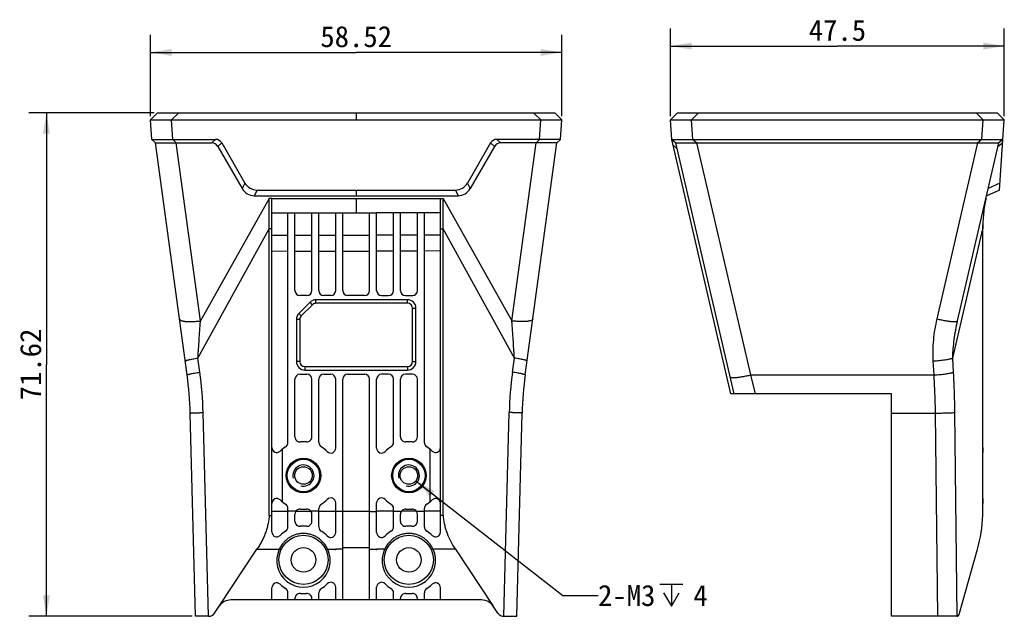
# Model space of a CAD drawing. Header units: millimetres. Extents: x 32 to 274, y 95 to 189.
# Tile 1 of 2: x 32 to 172, y 104 to 189. Entities that reach past the tile are written whole.
import ezdxf
from ezdxf.enums import TextEntityAlignment as Align

# ---------------------------------------------------------------- set-up
doc = ezdxf.new("R2010")
doc.units = ezdxf.units.MM
doc.header["$LTSCALE"] = 16.335
doc.layers.get('0').update_dxf_attribs({"linetype": 'CONTINUOUS'})
for name, color, linetype in [('00_COMPONENTS', 7, 'CONTINUOUS'), ('50_ALL_DETAILS', 7, 'CONTINUOUS'), ('51__DRAFT_DIMS', 7, 'CONTINUOUS')]:
    doc.layers.add(name, color=color, linetype=linetype)
doc.styles.get("Standard").update_dxf_attribs({"font": 'simfang.ttf'})
doc.dimstyles.new('DIMSTYLE_1', dxfattribs={"dimtxt": 3, "dimasz": 3, "dimexe": 2.5, "dimexo": 0.5, "dimgap": 0.75, "dimtad": 1, "dimdsep": 46, "dimtxsty": 'Standard', "dimblk": '_FILLED', "dimblk1": '_FILLED', "dimblk2": '_FILLED', "dimcen": 0.09, "dimclrt": 3, "dimazin": 2, "dimtp": 0.3, "dimtm": 0.3, "dimtfac": 1, "dimtofl": 0, "dimtmove": 0, "dimatfit": 3, "dimldrblk": '_FILLED', "dimfxl": 1, "dimtolj": 1, "dimarcsym": 0})
doc.dimstyles.get("Standard").update_dxf_attribs({"dimtxt": 3, "dimasz": 3, "dimexe": 2.5, "dimexo": 0.5, "dimtad": 1, "dimdsep": 46, "dimtxsty": 'Standard', "dimblk": '_FILLED', "dimblk1": '_FILLED', "dimblk2": '_FILLED', "dimcen": 0.09, "dimclrt": 3, "dimazin": 2, "dimtol": 1, "dimtp": 0.01, "dimtm": 0.01, "dimtfac": 1, "dimtofl": 0, "dimtmove": 0, "dimatfit": 3, "dimldrblk": '_FILLED', "dimfxl": 1, "dimtolj": 1, "dimarcsym": 0})

# ---------------------------------------------------------------- blocks, each defined once
blk = doc.blocks.new('_FILLED')
at = {"color": 0, "linetype": 'ByBlock'}
blk.add_solid([(0, 0), (-1, 0.167), (-1, -0.167)], dxfattribs=at)
blk = doc.blocks.new('*D1')
at = {"layer": '51__DRAFT_DIMS', "color": 4}
for p, q in [((50.86, 175.33), (33.03, 175.33)), ((35.53, 175.33), (35.53, 139.52)), ((35.53, 103.71), (35.53, 139.52)), ((56.26, 103.71), (33.03, 103.71))]:
    blk.add_line(p, q, dxfattribs=at)
at = {"layer": '51__DRAFT_DIMS', "color": 4, "xscale": 3, "yscale": 3, "zscale": 3}
for p, rotation in [((35.53, 175.33), 90), ((35.53, 103.71), 270)]:
    blk.add_blockref('_FILLED', p, dxfattribs=dict(at, rotation=rotation))
at = {"layer": '51__DRAFT_DIMS', "color": 3}
blk.add_text('71.62', height=3, rotation=90, dxfattribs=at).set_placement((34.78, 139.52), align=Align.CENTER)
blk = doc.blocks.new('*D2')
at = {"layer": '51__DRAFT_DIMS', "color": 4}
for p, q in [((124.36, 174.83), (124.36, 187.31)), ((171.86, 174.83), (171.86, 187.31)), ((124.36, 184.81), (148.11, 184.81)), ((171.86, 184.81), (148.11, 184.81))]:
    blk.add_line(p, q, dxfattribs=at)
at = {"layer": '51__DRAFT_DIMS', "color": 4, "xscale": 3, "yscale": 3, "zscale": 3, "rotation": 180}
blk.add_blockref('_FILLED', (124.36, 184.81), dxfattribs=at)
at = {"layer": '51__DRAFT_DIMS', "color": 4, "xscale": 3, "yscale": 3, "zscale": 3}
blk.add_blockref('_FILLED', (171.86, 184.81), dxfattribs=at)
at = {"layer": '51__DRAFT_DIMS', "color": 3}
blk.add_text('47.5', height=3, dxfattribs=at).set_placement((148.11, 185.56), align=Align.CENTER)
blk = doc.blocks.new('*D3')
at = {"layer": '51__DRAFT_DIMS', "color": 4}
for p, q in [((50.36, 174.83), (50.36, 186.41)), ((108.88, 174.83), (108.88, 186.41)), ((50.36, 183.91), (79.62, 183.91)), ((108.88, 183.91), (79.62, 183.91))]:
    blk.add_line(p, q, dxfattribs=at)
at = {"layer": '51__DRAFT_DIMS', "color": 4, "xscale": 3, "yscale": 3, "zscale": 3, "rotation": 180}
blk.add_blockref('_FILLED', (50.36, 183.91), dxfattribs=at)
at = {"layer": '51__DRAFT_DIMS', "color": 4, "xscale": 3, "yscale": 3, "zscale": 3}
blk.add_blockref('_FILLED', (108.88, 183.91), dxfattribs=at)
at = {"layer": '51__DRAFT_DIMS', "color": 3}
blk.add_text('58.52', height=3, dxfattribs=at).set_placement((79.62, 184.66), align=Align.CENTER)

msp = doc.modelspace()

# ---------------------------------------------------------------- linework, layer by layer
at = {"layer": '00_COMPONENTS', "color": 7}
for p, q in [((51.36, 175.333), (50.36, 174.333)), ((51.36, 175.333), (107.877, 175.333)), ((107.877, 175.333), (108.877, 174.333)), ((125.357, 175.333), (124.357, 174.333)), ((125.357, 175.333), (170.857, 175.333)), ((170.857, 175.333), (171.857, 174.333)), ((50.556, 171.533), (50.36, 174.333)), ((50.36, 174.333), (108.877, 174.333)), ((108.681, 171.533), (108.877, 174.333)), ((124.553, 171.533), (124.357, 174.333)), ((124.357, 174.333), (124.358, 174.333)), ((124.357, 174.333), (127.35, 174.333)), ((124.39, 174.333), (124.402, 174.333)), ((124.469, 174.333), (124.49, 174.333)), ((124.877, 174.333), (124.919, 174.333)), ((124.919, 174.333), (125.009, 174.333)), ((125.155, 174.333), (125.259, 174.333)), ((125.982, 174.333), (126.324, 174.333)), ((126.395, 174.333), (126.466, 174.333)), ((126.902, 174.333), (126.976, 174.333)), ((127.051, 174.333), (127.2, 174.333)), ((127.35, 174.333), (168.864, 174.333)), ((168.864, 174.333), (171.857, 174.333)), ((171.158, 164.333), (171.857, 174.333)), ((50.556, 171.533), (51.08, 171.033)), ((50.556, 171.533), (53.549, 171.533)), ((50.566, 171.533), (50.573, 171.533)), ((50.606, 171.533), (50.622, 171.533)), ((50.703, 171.533), (50.728, 171.533)), ((50.755, 171.533), (50.815, 171.533)), ((50.815, 171.533), (50.882, 171.533)), ((50.997, 171.533), (51.039, 171.533)), ((55.564, 138.033), (51.08, 171.033)), ((51.08, 171.033), (51.081, 171.033)), ((51.08, 171.033), (54.015, 171.033)), ((51.273, 171.533), (51.324, 171.533)), ((51.324, 171.533), (51.788, 171.533)), ((51.371, 171.033), (51.405, 171.033)), ((51.789, 171.033), (51.84, 171.033)), ((52.622, 171.533), (52.697, 171.533)), ((53.313, 171.533), (53.47, 171.533)), ((53.47, 171.533), (53.549, 171.533)), ((53.549, 171.533), (59.619, 171.533)), ((53.629, 171.033), (53.705, 171.033)), ((54.015, 171.033), (59.057, 171.033)), ((60.485, 171.033), (63.776, 165.333)), ((98.753, 171.033), (95.462, 165.333)), ((105.688, 171.533), (99.619, 171.533)), ((105.222, 171.033), (100.181, 171.033)), ((103.673, 138.033), (108.158, 171.033)), ((108.158, 171.033), (105.222, 171.033)), ((105.609, 171.033), (105.532, 171.033)), ((108.681, 171.533), (105.688, 171.533)), ((105.767, 171.533), (105.688, 171.533)), ((106.08, 171.533), (106.002, 171.533)), ((106.205, 171.033), (106.059, 171.033)), ((106.615, 171.533), (106.54, 171.533)), ((106.755, 171.033), (106.623, 171.033)), ((107.448, 171.033), (107.398, 171.033)), ((107.758, 171.033), (107.545, 171.033)), ((107.965, 171.533), (107.913, 171.533)), ((108.28, 171.533), (108.063, 171.533)), ((108.158, 171.033), (108.157, 171.033)), ((108.681, 171.533), (108.158, 171.033)), ((108.631, 171.533), (108.616, 171.533)), ((132.955, 135.333), (124.553, 171.533)), ((124.553, 171.533), (125.123, 171.033)), ((124.553, 171.533), (127.545, 171.533)), ((133.409, 135.333), (125.123, 171.033)), ((125.123, 171.033), (128.109, 171.033)), ((127.545, 171.533), (168.668, 171.533)), ((128.109, 171.033), (168.105, 171.033)), ((165.216, 145.723), (171.091, 171.033)), ((168.105, 171.033), (171.091, 171.033)), ((168.668, 171.533), (171.661, 171.533)), ((168.973, 171.033), (169.484, 171.033)), ((170.121, 171.033), (170.618, 171.033)), ((170.659, 171.033), (170.736, 171.033)), ((171.661, 171.533), (171.091, 171.033)), ((171.515, 171.533), (171.538, 171.533)), ((59.923, 170.533), (63.387, 164.533)), ((99.315, 170.533), (95.851, 164.533)), ((65.508, 164.333), (93.73, 164.333)), ((171.158, 164.333), (169.35, 163.533)), ((65.119, 163.533), (94.119, 163.533)), ((67.245, 118.063), (67.245, 163.118)), ((67.619, 115.709), (67.619, 163.118)), ((67.619, 163.118), (91.619, 163.118)), ((91.619, 115.709), (91.619, 163.118)), ((91.993, 118.063), (91.993, 163.118)), ((169.256, 163.118), (169.219, 162.959)), ((169.256, 163.118), (169.254, 163.118)), ((69.906, 128.398), (69.906, 161.113)), ((69.906, 161.113), (70.906, 161.113)), ((70.906, 150.033), (70.906, 161.113)), ((73.306, 150.033), (73.306, 161.113)), ((73.306, 161.113), (74.306, 161.113)), ((74.306, 150.033), (74.306, 161.113)), ((76.706, 150.033), (76.706, 161.113)), ((76.706, 161.113), (82.532, 161.113)), ((77.706, 150.033), (77.706, 161.113)), ((81.532, 150.033), (81.532, 161.113)), ((82.532, 150.033), (82.532, 161.113)), ((84.932, 150.033), (84.932, 161.113)), ((85.932, 161.113), (84.932, 161.113)), ((85.932, 150.033), (85.932, 161.113)), ((88.332, 150.033), (88.332, 161.113)), ((89.332, 161.113), (88.332, 161.113)), ((89.332, 128.398), (89.332, 161.113)), ((168.782, 118.063), (168.782, 158.828)), ((168.791, 118.636), (168.791, 159.396)), ((72.606, 149.333), (71.606, 149.333)), ((86.932, 148.733), (73.896, 148.733)), ((76.006, 149.333), (75.006, 149.333)), ((80.832, 149.333), (78.406, 149.333)), ((83.232, 149.333), (84.232, 149.333)), ((86.632, 149.333), (87.632, 149.333)), ((73.047, 148.382), (71.457, 146.792)), ((73.401, 148.028), (71.811, 146.438)), ((86.932, 148.233), (73.896, 148.233)), ((87.632, 139.933), (87.632, 147.533)), ((88.132, 139.933), (88.132, 147.533)), ((71.106, 145.943), (71.106, 139.933)), ((71.606, 145.943), (71.606, 139.933)), ((72.306, 139.233), (86.932, 139.233)), ((72.306, 138.733), (86.932, 138.733)), ((70.906, 129.209), (70.906, 137.433)), ((71.606, 138.133), (72.606, 138.133)), ((73.306, 129.211), (73.306, 137.433)), ((74.306, 128.414), (74.306, 137.433)), ((75.006, 138.133), (76.006, 138.133)), ((76.706, 127.624), (76.706, 137.433)), ((77.706, 106.033), (77.706, 137.433)), ((78.406, 138.133), (80.832, 138.133)), ((81.532, 106.033), (81.532, 137.433)), ((82.532, 127.624), (82.532, 137.433)), ((84.232, 138.133), (83.232, 138.133)), ((84.932, 128.414), (84.932, 137.433)), ((85.932, 129.211), (85.932, 137.433)), ((87.632, 138.133), (86.632, 138.133)), ((88.332, 129.209), (88.332, 137.433)), ((155.807, 135.333), (132.955, 135.333)), ((155.807, 103.708), (155.807, 135.333)), ((56.759, 103.708), (56.002, 132.609)), ((102.478, 103.708), (103.235, 132.609)), ((69.119, 119.986), (69.119, 127.48)), ((90.145, 120.007), (90.145, 127.459)), ((76.706, 115.624), (76.706, 119.842)), ((82.532, 115.624), (82.532, 119.842)), ((67.245, 118.063), (67.619, 118.063)), ((69.906, 116.398), (69.906, 119.068)), ((70.906, 117.209), (70.906, 118.257)), ((73.306, 117.211), (73.306, 118.255)), ((74.306, 116.414), (74.306, 119.052)), ((84.932, 116.414), (84.932, 119.052)), ((85.932, 117.211), (85.932, 118.255)), ((88.332, 117.209), (88.332, 118.257)), ((89.332, 116.398), (89.332, 119.068)), ((91.993, 118.063), (91.619, 118.063)), ((60.109, 105.141), (65.502, 113.243)), ((76.706, 113.146), (76.706, 113.244)), ((82.532, 113.244), (82.532, 113.146)), ((93.735, 113.243), (99.11, 105.167)), ((165.503, 104.154), (168.049, 113.243)), ((67.619, 106.033), (67.619, 107.757)), ((69.906, 106.033), (69.906, 107.068)), ((74.306, 106.033), (74.306, 107.052)), ((76.706, 106.033), (76.706, 107.842)), ((82.532, 106.033), (82.532, 107.842)), ((84.932, 106.033), (84.932, 107.052)), ((89.332, 106.033), (89.332, 107.068)), ((91.619, 106.033), (91.619, 107.757)), ((59.452, 104.154), (60.109, 105.141)), ((97.463, 106.033), (61.774, 106.033)), ((70.906, 106.033), (70.906, 106.257)), ((73.306, 106.033), (73.306, 106.255)), ((85.932, 106.033), (85.932, 106.255)), ((88.332, 106.033), (88.332, 106.257)), ((99.785, 104.154), (99.128, 105.141)), ((58.62, 103.708), (56.759, 103.708)), ((100.618, 103.708), (102.478, 103.708)), ((165.152, 103.708), (155.807, 103.708))]:
    msp.add_line(p, q, dxfattribs=at)
at = {"layer": '00_COMPONENTS', "color": 4}
for p, q in [((54.36, 175.333), (53.353, 174.333)), ((79.619, 175.333), (79.619, 174.333)), ((104.877, 175.333), (105.884, 174.333)), ((128.357, 175.333), (127.35, 174.333)), ((167.857, 175.333), (168.864, 174.333)), ((53.549, 171.533), (53.353, 174.333)), ((105.688, 171.533), (105.884, 174.333)), ((127.545, 171.533), (127.35, 174.333)), ((168.668, 171.533), (168.864, 174.333)), ((53.549, 171.533), (54.015, 171.033)), ((57.454, 145.723), (54.015, 171.033)), ((59.619, 171.533), (59.057, 171.033)), ((60.485, 171.033), (59.923, 170.533)), ((98.753, 171.033), (99.315, 170.533)), ((99.619, 171.533), (100.181, 171.033)), ((101.783, 145.723), (105.222, 171.033)), ((105.688, 171.533), (105.222, 171.033)), ((127.545, 171.533), (128.109, 171.033)), ((135.768, 138.033), (128.109, 171.033)), ((162.294, 145.997), (168.105, 171.033)), ((168.668, 171.533), (168.105, 171.033)), ((171.626, 171.033), (170.975, 170.533)), ((125.317, 170.198), (124.747, 170.698)), ((63.776, 165.333), (63.387, 164.533)), ((65.508, 164.333), (65.119, 163.533)), ((79.619, 164.333), (79.619, 163.533)), ((93.73, 164.333), (94.119, 163.533)), ((95.462, 165.333), (95.851, 164.533)), ((171.228, 165.333), (169.582, 164.533)), ((67.245, 163.118), (57.454, 145.723)), ((67.619, 163.118), (67.245, 163.118)), ((79.619, 163.118), (79.619, 161.113)), ((91.619, 163.118), (91.993, 163.118)), ((91.993, 163.118), (101.783, 145.723)), ((67.619, 161.113), (69.906, 161.113)), ((70.906, 161.113), (73.306, 161.113)), ((74.306, 161.113), (76.706, 161.113)), ((84.932, 161.113), (82.532, 161.113)), ((88.332, 161.113), (85.932, 161.113)), ((91.619, 161.113), (89.332, 161.113)), ((57.101, 140.435), (67.245, 158.828)), ((67.619, 158.828), (67.245, 158.828)), ((91.619, 158.828), (91.993, 158.828)), ((102.136, 140.435), (91.993, 158.828)), ((164.513, 140.435), (168.782, 158.828)), ((67.619, 157.923), (69.906, 157.924)), ((70.906, 157.924), (73.306, 157.924)), ((74.306, 157.924), (76.706, 157.924)), ((77.706, 157.924), (81.532, 157.924)), ((84.932, 157.924), (82.532, 157.924)), ((88.332, 157.924), (85.932, 157.924)), ((91.619, 157.923), (89.332, 157.924)), ((67.619, 155.664), (69.906, 155.663)), ((70.906, 155.663), (73.306, 155.663)), ((74.306, 155.663), (76.706, 155.663)), ((77.706, 155.663), (81.532, 155.663)), ((84.932, 155.663), (82.532, 155.663)), ((88.332, 155.663), (85.932, 155.663)), ((91.619, 155.664), (89.332, 155.663)), ((73.896, 148.233), (73.896, 148.733)), ((86.932, 148.233), (86.932, 148.733)), ((73.401, 148.028), (73.047, 148.382)), ((87.632, 147.533), (88.132, 147.533)), ((71.606, 145.943), (71.106, 145.943)), ((71.811, 146.438), (71.457, 146.792)), ((57.373, 138.437), (57.101, 140.435)), ((101.865, 138.437), (102.136, 140.435)), ((164.628, 138.437), (164.513, 140.435)), ((71.606, 139.933), (71.106, 139.933)), ((72.306, 139.233), (72.306, 138.733)), ((86.932, 139.233), (86.932, 138.733)), ((87.632, 139.933), (88.132, 139.933)), ((161.862, 138.033), (161.748, 140.031)), ((136.433, 135.333), (135.768, 138.033)), ((135.768, 138.033), (161.862, 138.033)), ((58.596, 103.708), (57.837, 132.688)), ((100.641, 103.708), (101.4, 132.688)), ((155.807, 132.609), (162.058, 132.609)), ((162.377, 103.708), (162.058, 132.609)), ((165.142, 103.708), (164.823, 132.688)), ((168.791, 128.398), (168.782, 128.398)), ((168.791, 127.805), (168.782, 127.805)), ((168.789, 127.203), (168.784, 127.203)), ((168.782, 119.661), (168.791, 119.661)), ((168.784, 120.263), (168.789, 120.263)), ((67.619, 118.64), (69.906, 118.638)), ((71.019, 118.638), (73.191, 118.638)), ((74.306, 118.638), (76.706, 118.638)), ((77.706, 118.636), (76.706, 118.636)), ((77.706, 118.638), (81.532, 118.638)), ((81.532, 118.636), (82.532, 118.636)), ((84.932, 118.638), (82.532, 118.638)), ((88.219, 118.638), (86.046, 118.638)), ((91.619, 118.64), (89.332, 118.638)), ((168.782, 119.068), (168.791, 119.068)), ((77.706, 113.512), (81.532, 113.512)), ((65.502, 113.243), (68.668, 113.243)), ((68.94, 113.198), (68.668, 113.243)), ((75.297, 113.198), (75.57, 113.243)), ((75.57, 113.243), (76.675, 113.243)), ((77.706, 113.244), (76.706, 113.244)), ((81.532, 113.244), (82.532, 113.244)), ((83.668, 113.243), (82.562, 113.243)), ((83.94, 113.198), (83.668, 113.243)), ((90.297, 113.198), (90.57, 113.243)), ((93.735, 113.243), (90.57, 113.243))]:
    msp.add_line(p, q, dxfattribs=at)
at = {"layer": '00_COMPONENTS', "color": 7}
for points in [[(125.259, 174.333), (125.313, 174.333), (125.368, 174.333)], [(52.293, 171.033), (52.355, 171.033), (52.418, 171.033)], [(106.312, 171.533), (106.235, 171.533), (106.08, 171.533)], [(108.558, 171.533), (108.535, 171.533), (108.509, 171.533)], [(168.742, 171.033), (168.82, 171.033), (168.897, 171.033)], [(170.736, 171.033), (171.09, 171.033), (171.091, 171.033)]]:
    msp.add_lwpolyline(points, dxfattribs=at)
for centre, radius in [((72.119, 123.733), 2.45), ((87.119, 123.733), 2.45), ((72.119, 123.733), 2.3), ((72.119, 123.733), 1.25), ((87.119, 123.733), 2.3), ((87.119, 123.733), 1.25), ((72.119, 111.733), 3.5), ((87.119, 111.733), 3.5), ((72.119, 111.733), 1.75), ((87.119, 111.733), 1.75)]:
    msp.add_circle(centre, radius, dxfattribs=at)
for centre, radius, start, end in [((59.057, 170.033), 1, 30, 90), ((59.619, 170.533), 1, 30, 90), ((99.619, 170.533), 1, 90, 150), ((100.181, 170.033), 1, 90, 150), ((65.119, 165.533), 2, 210, 270.0001), ((65.508, 166.333), 2, 209.99774, 270.00217), ((93.73, 166.333), 2, 269.99783, 330.00226), ((94.119, 165.533), 2, 269.9999, 330), ((71.606, 150.033), 0.7, 180, 270), ((72.606, 150.033), 0.7, 270, 360), ((75.006, 150.033), 0.7, 180, 270), ((76.006, 150.033), 0.7, 270, 360), ((78.406, 150.033), 0.7, 180, 270), ((80.832, 150.033), 0.7, 270, 360), ((83.232, 150.033), 0.7, 180, 270), ((84.232, 150.033), 0.7, 270, 360), ((86.632, 150.033), 0.7, 180, 270), ((87.632, 150.033), 0.7, 270, 360), ((73.896, 147.533), 1.2, 90, 135), ((86.932, 147.533), 1.2, 0, 90), ((73.896, 147.533), 0.7, 90, 135), ((86.932, 147.533), 0.7, 0, 90), ((72.306, 145.943), 1.2, 135, 180), ((72.306, 145.943), 0.7, 135, 180), ((72.306, 139.933), 1.2, 180, 270), ((72.306, 139.933), 0.7, 180, 270), ((86.932, 139.933), 1.2, 270, 360), ((86.932, 139.933), 0.7, 270, 360), ((6.019, 131.3), 50, 1.5, 7.73851), ((71.606, 137.433), 0.7, 90, 180), ((72.606, 137.433), 0.7, 0, 90), ((75.006, 137.433), 0.7, 90, 180), ((76.006, 137.433), 0.7, 0, 90), ((78.406, 137.433), 0.7, 90, 180), ((80.832, 137.433), 0.7, 0, 90), ((83.232, 137.433), 0.7, 90, 180), ((84.232, 137.433), 0.7, 0, 90), ((86.632, 137.433), 0.7, 90, 180), ((87.632, 137.433), 0.7, 0, 90), ((153.218, 131.3), 50, 172.26149, 178.5), ((71.606, 129.209), 0.7, 180, 275.35006), ((72.606, 129.211), 0.7, 264.91821, 360), ((86.632, 129.211), 0.7, 180, 275.08179), ((87.632, 129.209), 0.7, 264.64994, 360), ((68.319, 127.709), 0.7, 180, 313.70211), ((72.119, 123.733), 4.8, 121.97871, 133.70211), ((69.206, 128.398), 0.7, 301.97871, 360), ((72.119, 123.733), 4.8, 84.91821, 95.35006), ((75.006, 128.414), 0.7, 180, 238.3357), ((72.119, 123.733), 4.8, 45.02813, 58.3357), ((76.006, 127.624), 0.7, 225.02813, 360), ((83.232, 127.624), 0.7, 180, 314.97187), ((87.119, 123.733), 4.8, 121.6643, 134.97187), ((84.232, 128.414), 0.7, 301.6643, 360), ((87.119, 123.733), 4.8, 84.64994, 95.08179), ((90.032, 128.398), 0.7, 180, 238.02129), ((87.119, 123.733), 4.8, 46.29789, 58.02129), ((90.919, 127.709), 0.7, 226.29789, 360), ((76.006, 119.842), 0.7, 0, 134.97187), ((83.232, 119.842), 0.7, 45.02813, 180), ((68.319, 119.757), 0.7, 46.29789, 180), ((72.119, 123.733), 4.8, 226.29789, 238.02129), ((69.206, 119.068), 0.7, 0, 58.02129), ((75.006, 119.052), 0.7, 121.6643, 180), ((72.119, 123.733), 4.8, 301.6643, 314.97187), ((87.119, 123.733), 4.8, 225.02813, 238.3357), ((84.232, 119.052), 0.7, 0, 58.3357), ((90.032, 119.068), 0.7, 121.97871, 180), ((87.119, 123.733), 4.8, 301.97871, 313.70211), ((90.919, 119.757), 0.7, 0, 133.70211), ((71.606, 118.257), 0.7, 84.64994, 180), ((72.119, 123.733), 4.8, 264.64994, 275.08179), ((72.606, 118.255), 0.7, 0, 95.08179), ((86.632, 118.255), 0.7, 84.91821, 180), ((87.119, 123.733), 4.8, 264.91821, 275.35006), ((87.632, 118.257), 0.7, 0, 95.35006), ((148.791, 118.638), 20, 344.34892, 358.35173), ((148.791, 118.638), 20, 358.38168, 359.99428), ((69.206, 116.398), 0.7, 301.97871, 360), ((71.606, 117.209), 0.7, 180, 275.35006), ((72.119, 111.733), 4.8, 84.91821, 95.35006), ((72.606, 117.211), 0.7, 264.91821, 360), ((75.006, 116.414), 0.7, 180, 238.3357), ((84.232, 116.414), 0.7, 301.6643, 360), ((86.632, 117.211), 0.7, 180, 275.08179), ((87.119, 111.733), 4.8, 84.64994, 95.08179), ((87.632, 117.209), 0.7, 264.64994, 360), ((90.032, 116.398), 0.7, 180, 238.02129), ((68.319, 115.709), 0.7, 180, 313.70211), ((72.119, 111.733), 4.8, 121.97871, 133.70211), ((72.119, 111.733), 4.8, 45.02813, 58.3357), ((76.006, 115.624), 0.7, 225.02813, 360), ((83.232, 115.624), 0.7, 180, 314.97187), ((87.119, 111.733), 4.8, 121.6643, 134.97187), ((87.119, 111.733), 4.8, 46.29789, 58.02129), ((90.919, 115.709), 0.7, 226.29789, 360), ((72.119, 111.652), 3.8, 155.25708, 24.74292), ((72.204, 111.761), 4.71, 17.71635, 18.32964), ((72.189, 111.757), 4.726, 17.10355, 17.7161), ((87.044, 111.758), 4.722, 162.28361, 162.89674), ((87.119, 111.652), 3.8, 155.25744, 24.74256), ((68.319, 107.757), 0.7, 46.29789, 180), ((72.119, 111.733), 4.8, 226.29789, 238.02129), ((72.119, 111.733), 4.8, 301.6643, 314.97187), ((76.006, 107.842), 0.7, 0, 134.97187), ((83.232, 107.842), 0.7, 45.02813, 180), ((87.119, 111.733), 4.8, 225.02813, 238.3357), ((87.119, 111.733), 4.8, 301.97871, 313.70211), ((90.919, 107.757), 0.7, 0, 133.70211), ((69.206, 107.068), 0.7, 0, 58.02129), ((71.606, 106.257), 0.7, 84.64994, 180), ((72.119, 111.733), 4.8, 264.64994, 275.08179), ((72.606, 106.255), 0.7, 0, 95.08179), ((75.006, 107.052), 0.7, 121.6643, 180), ((84.232, 107.052), 0.7, 0, 58.3357), ((86.632, 106.255), 0.7, 84.91821, 180), ((87.119, 111.733), 4.8, 264.91821, 275.35006), ((87.632, 106.257), 0.7, 0, 95.35006), ((90.032, 107.068), 0.7, 121.97871, 180), ((61.774, 104.033), 2, 90, 146.34954), ((97.463, 104.033), 2, 33.65046, 90), ((58.62, 104.708), 1, 270, 326.34954), ((100.618, 104.708), 1, 213.65046, 270)]:
    msp.add_arc(centre, radius, start, end, dxfattribs=at)
at = {"layer": '00_COMPONENTS', "color": 4}
for centre, radius, start, end in [((4.856, 131.3), 53, 1.5, 7.73851), ((154.382, 131.3), 53, 172.26149, 178.5), ((72.119, 123.733), 1.5, 255, 195), ((87.119, 123.733), 1.5, 255, 195), ((87.032, 111.762), 4.709, 161.67026, 162.28375)]:
    msp.add_arc(centre, radius, start, end, dxfattribs=at)
at = {"layer": '00_COMPONENTS', "color": 7}
for centre, major_axis, ratio, start_param, end_param in [((168.786, 127.709), (0, 0.7), 0.0055168, 1.5707963, 3.9043384), ((168.807, 123.733), (0, 4.8), 0.0055168, 0.6751315, 0.7627458), ((168.786, 119.757), (0, 0.7), 0.0055168, -0.7627458, 1.5707963), ((168.807, 123.733), (0, 4.8), 0.0055168, -3.9043384, -3.8167242), ((165.152, 104.708), (0, 1), 0.4208793, -3.1415927, -2.1581077)]:
    msp.add_ellipse(centre, major_axis=major_axis, ratio=ratio, start_param=start_param, end_param=end_param, dxfattribs=at)
for points, knots in [([(169.254, 163.118), (169.175, 162.764), (169.038, 162.054), (168.891, 160.982), (168.802, 159.906), (168.782, 159.187), (168.782, 158.828)], [0, 0, 0, 0, 0.251379, 0.5013441, 0.7506356, 1, 1, 1, 1]), ([(67.245, 118.063), (67.23, 117.845), (67.183, 117.411), (67.064, 116.768), (66.899, 116.137), (66.691, 115.521), (66.444, 114.922), (66.162, 114.342), (65.849, 113.782), (65.621, 113.42), (65.502, 113.243)], [0, 0, 0, 0, 0.1263213, 0.2524036, 0.3781473, 0.5034762, 0.6283418, 0.7527192, 0.8766028, 1, 1, 1, 1]), ([(91.993, 118.063), (92.008, 117.845), (92.054, 117.411), (92.173, 116.768), (92.338, 116.137), (92.615, 115.318), (93.058, 114.336), (93.498, 113.598), (93.735, 113.243)], [0, 0, 0, 0, 0.1263469, 0.2524547, 0.3782239, 0.5035782, 0.7527541, 1, 1, 1, 1]), ([(72.119, 115.486), (71.939, 115.486), (71.578, 115.46), (71.049, 115.343), (70.541, 115.152), (70.065, 114.889), (69.63, 114.561), (69.245, 114.172), (68.918, 113.732), (68.743, 113.409), (68.668, 113.243)], [0, 0, 0, 0, 0.1241729, 0.2484545, 0.3728847, 0.4975236, 0.6224437, 0.7477553, 0.8736501, 1, 1, 1, 1]), ([(75.57, 113.243), (75.494, 113.41), (75.319, 113.732), (74.991, 114.173), (74.607, 114.561), (74.172, 114.89), (73.696, 115.152), (73.188, 115.344), (72.659, 115.46), (72.298, 115.486), (72.119, 115.486)], [0, 0, 0, 0, 0.1265878, 0.2524499, 0.3777541, 0.5026684, 0.6273018, 0.751728, 0.8760265, 1, 1, 1, 1]), ([(87.119, 115.486), (86.939, 115.486), (86.578, 115.46), (86.049, 115.343), (85.541, 115.152), (85.065, 114.889), (84.63, 114.561), (84.245, 114.172), (83.918, 113.732), (83.743, 113.409), (83.668, 113.243)], [0, 0, 0, 0, 0.1241703, 0.2484496, 0.3728777, 0.4975144, 0.6224323, 0.7477417, 0.873635, 1, 1, 1, 1]), ([(90.57, 113.243), (90.494, 113.41), (90.319, 113.732), (89.991, 114.173), (89.606, 114.561), (89.172, 114.89), (88.696, 115.152), (88.188, 115.344), (87.659, 115.46), (87.298, 115.486), (87.119, 115.486)], [0, 0, 0, 0, 0.126616, 0.2524728, 0.3777728, 0.5026831, 0.6273125, 0.7517348, 0.8760292, 1, 1, 1, 1])]:
    msp.add_open_spline(points, degree=3, knots=knots, dxfattribs=at)
at = {"layer": '00_COMPONENTS', "color": 4}
for points, knots in [([(54.482, 145.997), (54.483, 145.986), (54.489, 145.965), (54.504, 145.934), (54.526, 145.904), (54.554, 145.875), (54.59, 145.848), (54.649, 145.812), (54.739, 145.772), (54.868, 145.731), (55.02, 145.696), (55.194, 145.667), (55.39, 145.645), (55.604, 145.63), (55.835, 145.622), (56.082, 145.621), (56.434, 145.63), (56.893, 145.658), (57.265, 145.698), (57.454, 145.723)], [0, 0, 0, 0, 0.0105301, 0.0215073, 0.0333216, 0.0462829, 0.0606174, 0.0764817, 0.1131508, 0.1567335, 0.2072652, 0.2645582, 0.3282732, 0.3979589, 0.4730754, 0.5530113, 0.637096, 0.814786, 1, 1, 1, 1]), ([(104.756, 145.997), (104.754, 145.986), (104.749, 145.965), (104.734, 145.934), (104.712, 145.904), (104.683, 145.875), (104.648, 145.848), (104.589, 145.812), (104.498, 145.772), (104.37, 145.731), (104.217, 145.696), (104.043, 145.667), (103.848, 145.645), (103.633, 145.63), (103.402, 145.622), (103.156, 145.621), (102.804, 145.63), (102.344, 145.658), (101.972, 145.698), (101.783, 145.723)], [0, 0, 0, 0, 0.0105301, 0.0215073, 0.0333216, 0.0462829, 0.0606174, 0.0764817, 0.1131508, 0.1567335, 0.2072652, 0.2645582, 0.3282732, 0.3979589, 0.4730754, 0.5530113, 0.637096, 0.814786, 1, 1, 1, 1]), ([(161.748, 140.031), (161.72, 140.531), (161.704, 141.534), (161.793, 143.034), (161.986, 144.526), (162.181, 145.509), (162.294, 145.997)], [0, 0, 0, 0, 0.2499567, 0.4999296, 0.7499377, 1, 1, 1, 1]), ([(162.294, 145.997), (162.48, 145.955), (162.845, 145.876), (163.297, 145.791), (163.643, 145.734), (163.885, 145.699), (164.112, 145.669), (164.323, 145.647), (164.515, 145.631), (164.686, 145.622), (164.835, 145.621), (164.945, 145.625), (165.02, 145.633), (165.068, 145.641), (165.109, 145.65), (165.144, 145.661), (165.172, 145.673), (165.194, 145.687), (165.209, 145.704), (165.215, 145.716), (165.216, 145.723)], [0, 0, 0, 0, 0.1917517, 0.3754325, 0.4621529, 0.5444041, 0.6214499, 0.6926072, 0.7572564, 0.814851, 0.8649324, 0.9071507, 0.9252458, 0.9413187, 0.9553857, 0.967494, 0.9777421, 0.9863143, 0.9935463, 1, 1, 1, 1]), ([(57.101, 140.435), (57.115, 140.657), (57.143, 141.102), (57.2, 141.989), (57.258, 142.874), (57.318, 143.756), (57.364, 144.414), (57.409, 145.069), (57.439, 145.505), (57.454, 145.723)], [0, 0, 0, 0, 0.1261933, 0.2521868, 0.5032647, 0.6282137, 0.75269, 0.8766379, 1, 1, 1, 1]), ([(102.136, 140.435), (102.122, 140.657), (102.094, 141.102), (102.037, 141.989), (101.979, 142.874), (101.919, 143.756), (101.874, 144.414), (101.828, 145.069), (101.798, 145.505), (101.783, 145.723)], [0, 0, 0, 0, 0.1261933, 0.2521868, 0.5032647, 0.6282137, 0.75269, 0.8766379, 1, 1, 1, 1]), ([(164.513, 140.435), (164.519, 140.658), (164.538, 141.103), (164.6, 141.991), (164.722, 143.098), (164.934, 144.417), (165.116, 145.289), (165.216, 145.723)], [0, 0, 0, 0, 0.1250339, 0.2500564, 0.5000606, 0.750031, 1, 1, 1, 1]), ([(55.292, 140.031), (55.292, 140.033), (55.293, 140.037), (55.296, 140.041), (55.3, 140.046), (55.309, 140.053), (55.322, 140.061), (55.339, 140.069), (55.361, 140.078), (55.386, 140.088), (55.427, 140.102), (55.487, 140.12), (55.572, 140.143), (55.671, 140.168), (55.83, 140.204), (56.06, 140.252), (56.372, 140.311), (56.724, 140.373), (56.972, 140.414), (57.101, 140.435)], [0, 0, 0, 0, 0.0035173, 0.0056709, 0.0082009, 0.0145689, 0.0228497, 0.0331311, 0.0454492, 0.059817, 0.0762329, 0.1151611, 0.1620874, 0.2167918, 0.279, 0.4245954, 0.5958088, 0.7889895, 1, 1, 1, 1]), ([(103.945, 140.031), (103.945, 140.033), (103.944, 140.037), (103.942, 140.041), (103.937, 140.046), (103.929, 140.053), (103.915, 140.061), (103.898, 140.069), (103.877, 140.078), (103.852, 140.088), (103.811, 140.102), (103.75, 140.12), (103.666, 140.143), (103.567, 140.168), (103.408, 140.204), (103.177, 140.252), (102.866, 140.311), (102.513, 140.373), (102.266, 140.414), (102.136, 140.435)], [0, 0, 0, 0, 0.0035173, 0.0056709, 0.0082009, 0.0145689, 0.0228497, 0.0331311, 0.0454492, 0.059817, 0.0762329, 0.1151611, 0.1620874, 0.2167918, 0.279, 0.4245954, 0.5958088, 0.7889895, 1, 1, 1, 1]), ([(161.748, 140.031), (161.895, 140.039), (162.184, 140.058), (162.611, 140.095), (163.018, 140.139), (163.399, 140.189), (163.744, 140.244), (164.005, 140.295), (164.19, 140.338), (164.311, 140.369), (164.417, 140.401), (164.483, 140.423), (164.513, 140.435)], [0, 0, 0, 0, 0.1569721, 0.310793, 0.4582098, 0.5961166, 0.7216295, 0.8321628, 0.88111, 0.9255223, 0.9652037, 1, 1, 1, 1]), ([(55.564, 138.033), (55.564, 138.035), (55.565, 138.039), (55.567, 138.043), (55.572, 138.048), (55.58, 138.055), (55.594, 138.063), (55.611, 138.071), (55.632, 138.08), (55.657, 138.09), (55.698, 138.104), (55.759, 138.122), (55.843, 138.145), (55.942, 138.169), (56.101, 138.206), (56.332, 138.254), (56.643, 138.313), (56.995, 138.375), (57.243, 138.416), (57.373, 138.437)], [0, 0, 0, 0, 0.0035173, 0.0056709, 0.0082009, 0.0145689, 0.0228497, 0.0331311, 0.0454492, 0.059817, 0.0762329, 0.1151611, 0.1620874, 0.2167918, 0.279, 0.4245954, 0.5958088, 0.7889895, 1, 1, 1, 1]), ([(103.673, 138.033), (103.674, 138.035), (103.673, 138.039), (103.67, 138.043), (103.666, 138.048), (103.657, 138.055), (103.644, 138.063), (103.626, 138.071), (103.605, 138.08), (103.58, 138.09), (103.539, 138.104), (103.478, 138.122), (103.394, 138.145), (103.295, 138.169), (103.136, 138.206), (102.906, 138.254), (102.594, 138.313), (102.242, 138.375), (101.994, 138.416), (101.865, 138.437)], [0, 0, 0, 0, 0.0035173, 0.0056709, 0.0082009, 0.0145689, 0.0228497, 0.0331311, 0.0454492, 0.059817, 0.0762329, 0.1151611, 0.1620874, 0.2167918, 0.279, 0.4245954, 0.5958088, 0.7889895, 1, 1, 1, 1]), ([(132.846, 137.759), (132.848, 137.752), (132.853, 137.74), (132.869, 137.723), (132.891, 137.709), (132.919, 137.697), (132.953, 137.686), (132.994, 137.677), (133.042, 137.669), (133.117, 137.661), (133.227, 137.657), (133.376, 137.658), (133.548, 137.667), (133.739, 137.683), (133.95, 137.705), (134.177, 137.735), (134.419, 137.77), (134.766, 137.827), (135.217, 137.912), (135.583, 137.991), (135.768, 138.033)], [0, 0, 0, 0, 0.0064537, 0.0136857, 0.0222579, 0.0325059, 0.0446143, 0.0586812, 0.0747541, 0.0928492, 0.1350675, 0.1851488, 0.2427435, 0.3073926, 0.37855, 0.4555957, 0.537847, 0.6245674, 0.8082483, 1, 1, 1, 1]), ([(161.862, 138.033), (162.009, 138.041), (162.298, 138.06), (162.725, 138.097), (163.133, 138.141), (163.513, 138.191), (163.858, 138.246), (164.119, 138.297), (164.305, 138.34), (164.425, 138.371), (164.531, 138.403), (164.597, 138.425), (164.628, 138.437)], [0, 0, 0, 0, 0.1569721, 0.310793, 0.4582098, 0.5961166, 0.7216295, 0.8321628, 0.88111, 0.9255223, 0.9652037, 1, 1, 1, 1]), ([(162.058, 132.609), (162.053, 133.063), (162.021, 134.872), (161.945, 136.68), (161.862, 138.033)], [0, 0, 0, 0, 0.2507387, 1, 1, 1, 1]), ([(164.823, 132.688), (164.818, 133.169), (164.786, 135.086), (164.71, 137.003), (164.628, 138.437)], [0, 0, 0, 0, 0.2507379, 1, 1, 1, 1]), ([(56.002, 132.609), (56.002, 132.609), (56.003, 132.61), (56.004, 132.611), (56.007, 132.611), (56.012, 132.612), (56.021, 132.614), (56.036, 132.615), (56.054, 132.617), (56.075, 132.618), (56.101, 132.62), (56.131, 132.622), (56.165, 132.624), (56.217, 132.627), (56.292, 132.631), (56.392, 132.636), (56.507, 132.641), (56.635, 132.646), (56.776, 132.652), (56.928, 132.657), (57.092, 132.663), (57.266, 132.669), (57.515, 132.678), (57.707, 132.684), (57.837, 132.688)], [0, 0, 0, 0, 0.0004286, 0.0013141, 0.0027226, 0.0046672, 0.0101787, 0.0178572, 0.0276978, 0.0396893, 0.0538171, 0.0700628, 0.0884051, 0.1088199, 0.155755, 0.2106175, 0.2731137, 0.3429086, 0.4196281, 0.5028605, 0.5921592, 0.6870453, 0.7870086, 1, 1, 1, 1]), ([(103.235, 132.609), (103.235, 132.609), (103.234, 132.61), (103.233, 132.611), (103.23, 132.611), (103.225, 132.612), (103.216, 132.614), (103.202, 132.615), (103.184, 132.617), (103.162, 132.618), (103.136, 132.62), (103.106, 132.622), (103.073, 132.624), (103.02, 132.627), (102.945, 132.631), (102.845, 132.636), (102.73, 132.641), (102.602, 132.646), (102.462, 132.652), (102.309, 132.657), (102.146, 132.663), (101.972, 132.669), (101.722, 132.678), (101.53, 132.684), (101.4, 132.688)], [0, 0, 0, 0, 0.0004286, 0.0013141, 0.0027226, 0.0046672, 0.0101787, 0.0178572, 0.0276978, 0.0396893, 0.0538171, 0.0700628, 0.0884051, 0.1088199, 0.155755, 0.2106175, 0.2731137, 0.3429086, 0.4196281, 0.5028605, 0.5921592, 0.6870453, 0.7870086, 1, 1, 1, 1]), ([(162.058, 132.609), (162.347, 132.612), (162.9, 132.621), (163.569, 132.636), (164.051, 132.651), (164.353, 132.662), (164.605, 132.674), (164.757, 132.683), (164.823, 132.688)], [0, 0, 0, 0, 0.3133702, 0.6000503, 0.7255983, 0.835609, 0.9277305, 1, 1, 1, 1]), ([(71.019, 118.638), (70.926, 118.638), (70.787, 118.638), (70.601, 118.638), (70.485, 118.638), (70.393, 118.638), (70.323, 118.638), (70.254, 118.638), (70.184, 118.638), (70.115, 118.638), (70.045, 118.638), (69.975, 118.637), (69.929, 118.636), (69.906, 118.636)], [0, 0, 0, 0, 0.2499997, 0.3749996, 0.4999995, 0.5624994, 0.6249994, 0.6874992, 0.7499989, 0.8125007, 0.875, 0.9375011, 1, 1, 1, 1]), ([(74.306, 118.636), (74.259, 118.636), (74.19, 118.638), (74.097, 118.638), (74.027, 118.638), (73.958, 118.638), (73.888, 118.638), (73.818, 118.638), (73.725, 118.638), (73.609, 118.638), (73.424, 118.638), (73.284, 118.638), (73.191, 118.638)], [0, 0, 0, 0, 0.1249998, 0.1874989, 0.2500007, 0.3125006, 0.3750003, 0.4375004, 0.5000003, 0.6250002, 0.7500002, 1, 1, 1, 1]), ([(84.932, 118.636), (84.978, 118.636), (85.048, 118.638), (85.14, 118.638), (85.21, 118.638), (85.28, 118.638), (85.349, 118.638), (85.419, 118.638), (85.512, 118.638), (85.628, 118.638), (85.814, 118.638), (85.953, 118.638), (86.046, 118.638)], [0, 0, 0, 0, 0.1249998, 0.1874989, 0.2500007, 0.3125006, 0.3750003, 0.4375004, 0.5000003, 0.6250002, 0.7500002, 1, 1, 1, 1]), ([(88.219, 118.638), (88.311, 118.638), (88.45, 118.638), (88.636, 118.638), (88.752, 118.638), (88.845, 118.638), (88.914, 118.638), (88.984, 118.638), (89.053, 118.638), (89.123, 118.638), (89.192, 118.638), (89.262, 118.637), (89.308, 118.636), (89.332, 118.636)], [0, 0, 0, 0, 0.2499997, 0.3749996, 0.4999995, 0.5624994, 0.6249994, 0.6874992, 0.7499989, 0.8125007, 0.875, 0.9375011, 1, 1, 1, 1])]:
    msp.add_open_spline(points, degree=3, knots=knots, dxfattribs=at)
at = {"layer": '50_ALL_DETAILS', "color": 3}
for p, q in [((122.851, 108.297), (126.101, 108.297)), ((124.476, 108.297), (124.476, 105.172))]:
    msp.add_line(p, q, dxfattribs=at)
msp.add_lwpolyline([(123.351, 107.047), (124.476, 105.172), (125.601, 107.047)], dxfattribs=at)

# ---------------------------------------------------------------- texts
for s, p in [('2-M3', (114.038, 105.172)), ('4', (127.601, 105.172))]:
    msp.add_text(s, height=3, dxfattribs=at).set_placement(p)

# ---------------------------------------------------------------- dimensions: what is measured, and where the dimension line sits
at = {"layer": '51__DRAFT_DIMS', "color": 4}
for base, p1, p2, picture, middle in [((171.857, 184.81), (124.357, 174.333), (171.857, 174.333), '*D2', (148.01, 184.81)), ((108.877, 183.913), (50.36, 174.333), (108.877, 174.333), '*D3', (79.572, 183.913))]:
    dim = msp.add_linear_dim(base=base, p1=p1, p2=p2, dimstyle='DIMSTYLE_1', dxfattribs=at)
    dim.commit()
    dim.dimension.update_dxf_attribs({"geometry": picture, "text_midpoint": middle, "dimtype": 160})
dim = msp.add_linear_dim(base=(35.53492, 103.70808), p1=(51.36048, 175.33306), p2=(56.75897, 103.70808), angle=270, dimstyle='DIMSTYLE_1', dxfattribs=at)
dim.commit()
dim.dimension.update_dxf_attribs({"geometry": '*D1', "text_midpoint": (35.53492, 139.47955), "dimtype": 160})

# ---------------------------------------------------------------- leaders
at = {"layer": '50_ALL_DETAILS', "color": 4}
msp.add_leader([(88.105, 122.965), (109.038, 106.672), (114.038, 106.672)], dimstyle='Standard', override={"dimtad": 0}, dxfattribs=at)

doc.saveas('drawing.dxf')
